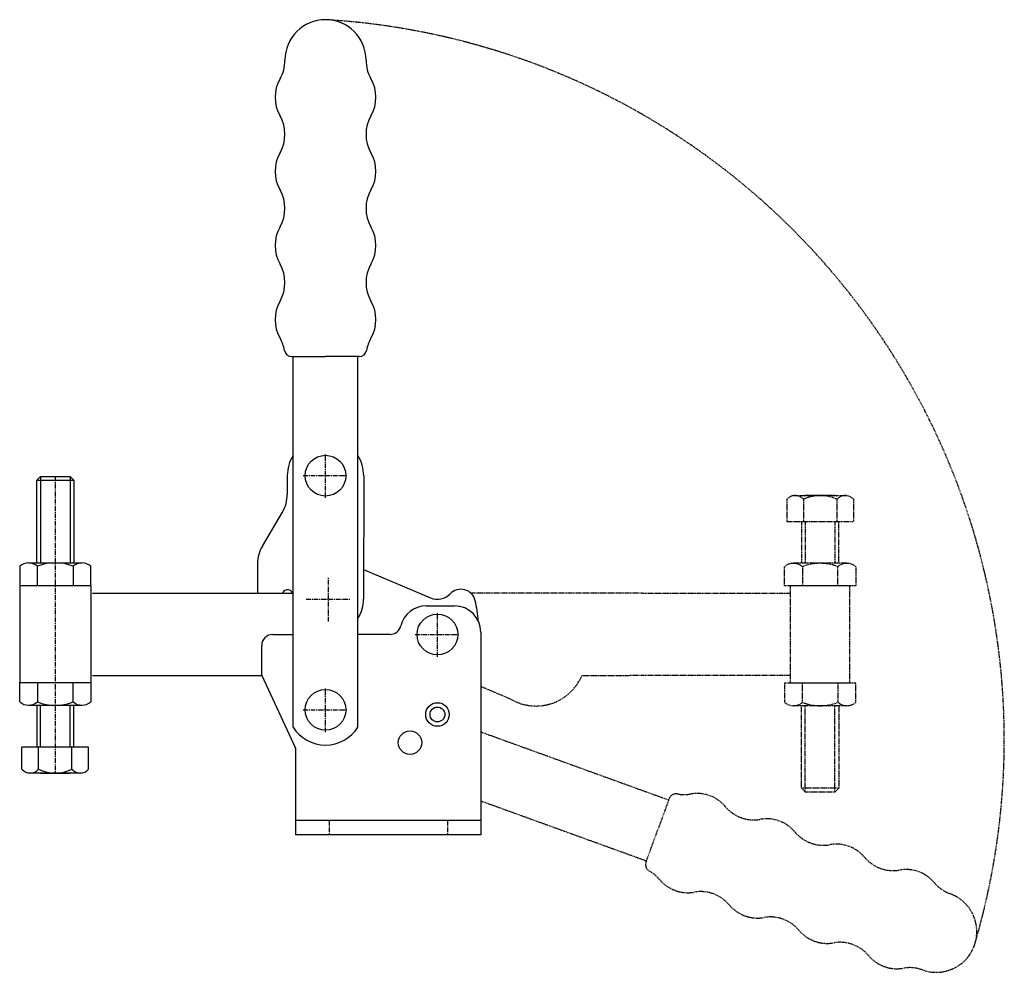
# Model space of a CAD drawing. Extents: x 227 to 492, y 13 to 270.
import ezdxf

# ---------------------------------------------------------------- set-up
doc = ezdxf.new("R2010")
doc.units = 0
doc.linetypes.add('CENTER', pattern=[2, 1.25, -0.25, 0.25, -0.25])
doc.linetypes.add('HIDDEN', pattern=[0.375, 0.25, -0.125])
doc.layers.get('0').update_dxf_attribs({"linetype": 'CONTINUOUS'})
doc.layers.add('BRAUER-1', color=1, linetype='CENTER')
doc.layers.add('BRAUER-5', color=4, linetype='HIDDEN')

# ---------------------------------------------------------------- blocks, each defined once
blk = doc.blocks.new('V3502CS_SP')
for p, q in [((-5, 28.4), (-4, 29.4)), ((-4, 29.4), (4, 29.4)), ((-4, 29.4), (-4, 6.125)), ((4, 29.4), (5, 28.4)), ((4, 29.4), (4, 6.125)), ((-5, 6.125), (-5, 28.4)), ((-5, 28.4), (5, 28.4)), ((5, 28.4), (5, 6.125)), ((-7.2, 6.125), (7.2, 6.125)), ((-9.6, 5.20625), (-9.6, 0)), ((-4.8, 0), (-4.8, 5.20625)), ((4.8, 5.20625), (4.8, 0)), ((9.6, 0), (9.6, 5.20625)), ((-9.6, 0), (9.6, 0)), ((-9.6, 0), (-9.6, -26.2)), ((-8, 0), (8, 0)), ((9.6, 0), (9.6, -26.2)), ((-9.6, -31.40625), (-9.6, -26.2)), ((-9.6, -26.2), (9.6, -26.2)), ((-8, -26.2), (8, -26.2)), ((-4.8, -26.2), (-4.8, -31.40625)), ((4.8, -31.40625), (4.8, -26.2)), ((9.6, -26.2), (9.6, -31.40625)), ((-7.2, -32.325), (7.2, -32.325)), ((-5, -32.325), (-5, -43.6)), ((-4, -43.6), (-4, -32.325)), ((4, -43.6), (4, -32.325)), ((5, -43.6), (5, -32.325)), ((-8.999999, -49.6), (-8.999999, -43.6)), ((9.000001, -43.6), (-8.999999, -43.6)), ((-4.499999, -49.6), (-4.499999, -43.6)), ((4.500001, -49.6), (4.500001, -43.6)), ((9.000001, -49.6), (9.000001, -43.6)), ((7.000001, -50.6), (-7.25, -50.6)), ((-3.999999, -50.6), (4.000001, -50.6))]:
    blk.add_line(p, q)
for centre, radius, start, end in [((-7.2, 2.45), 3.654711, 48.952337, 131.047663), ((0, -6.890625), 13.014391, 68.356986, 111.643014), ((7.2, 2.45), 3.654711, 48.952337, 131.047663), ((-7.2, -28.65), 3.654711, 228.952337, 311.047674), ((0, -19.309375), 13.014391, 248.356986, 291.643025), ((7.2, -28.65), 3.654711, 228.952337, 311.047674), ((-6.749999, -47.56875), 3.03125, 222.075022, 317.924978), ((0.000001, -39.975), 10.625, 244.942385, 295.057615), ((6.750001, -47.56875), 3.03125, 222.075022, 317.924978)]:
    blk.add_arc(centre, radius, start, end)
at = {"layer": 'BRAUER-1'}
blk.add_line((0, 29.4), (0.000001, -50.6), dxfattribs=at)

msp = doc.modelspace()

# ---------------------------------------------------------------- linework, layer by layer
for p, q in [((299.95, 179.068079), (309.049998, 179.068078)), ((300.299999, 79.116079), (300.299998, 179.068078)), ((318.149997, 179.068079), (309.049998, 179.068078)), ((317.799999, 79.116079), (317.799998, 179.068078)), ((298.750006, 146.962372), (298.743971, 141.938588)), ((319.359795, 146.937616), (319.309992, 113.638588)), ((292.028891, 127.967624), (297.425072, 137.109552)), ((290.709992, 123.138588), (290.709992, 115.25)), ((319.321961, 121.641313), (337.409224, 113.975472)), ((246.199999, 115.219538), (284.049999, 115.219539)), ((284.049999, 115.219539), (300.299999, 115.232605)), ((336.249999, 111.8), (343.849999, 111.8)), ((294.849999, 104.1), (300.299999, 104.1)), ((326.439291, 104.1), (317.799999, 104.1)), ((350.949999, 104.7), (350.95, 50)), ((291.849999, 93), (291.849999, 101.1)), ((246.199999, 93.019538), (284.049999, 93.019539)), ((284.05, 93), (291.849999, 93)), ((291.849999, 93), (300.99063, 73.397854)), ((300.999999, 73.355592), (301, 50)), ((301, 54), (350.95, 54)), ((350.95, 50), (301, 50))]:
    msp.add_line(p, q)
for centre, radius in [((309.049999, 146.95), 5.5), ((339.249999, 104.1), 5.5), ((309.049999, 83.75), 5.5), ((339.249999, 82.5), 3.175), ((339.249999, 82.5), 2), ((331.849999, 74.9), 3.175)]:
    msp.add_circle(centre, radius)
for centre, radius, start, end in [((309.05001, 259.068081), 10.93215, 0.000001, 180), ((288.11786, 259.068082), 10, 329.999987, 359.999996), ((329.982155, 259.068079), 10, 179.99999, 210), ((305.438366, 249.068078), 10, 149.999987, 209.999976), ((312.661647, 249.068079), 10, 330.00001, 30), ((288.117855, 239.068082), 10, 329.999987, 29.999996), ((329.982156, 239.068079), 10, 149.999991, 210), ((305.438361, 229.068078), 10, 149.999987, 209.999976), ((312.661648, 229.068079), 10, 330.00001, 30), ((288.11785, 219.068082), 10, 329.999987, 29.999996), ((329.982156, 219.068079), 10, 149.999991, 210), ((305.438356, 209.068078), 10, 149.999987, 209.999976), ((312.661648, 209.068079), 10, 330.00001, 30), ((288.117845, 199.068082), 10, 329.999987, 29.999996), ((329.982156, 199.068079), 10, 149.999991, 210), ((305.438351, 189.068078), 10, 149.999987, 209.999976), ((312.661648, 189.068079), 10, 330.00001, 30), ((288.11784, 179.068082), 10, 9.594053, 29.999996), ((329.982156, 179.068079), 10, 149.999991, 170.40593), ((299.95, 181.068079), 2, 189.594047, 270), ((318.149997, 181.068079), 2, 270, 350.405933), ((309.049999, 146.95), 10.3, 148.067866, 179.931178), ((309.049999, 146.95), 10.3, 359.931176, 31.86967), ((289.243971, 141.938588), 9.5, 329.448036, 0), ((300.209992, 123.138588), 9.5, 149.448036, 180), ((298.809999, 114.65), 1.489801, 0.000001, 156.979392), ((339.249999, 118.3), 4.7, 246.942515, 316.397181), ((345.549999, 112.3), 4, 13.236025, 136.397181), ((309.849999, 113.6), 9.460072, 327.880544, 0.233712), ((336.25, 104.7), 7.1, 90.000008, 166.253666), ((343.849999, 104.7), 7.1, 0.000001, 90), ((312.362273, 104.912521), 38, 4.302324, 12.549255), ((326.439291, 107.1), 3, 270, 346.253665), ((294.849999, 101.1), 3, 90.000001, 180), ((309.049999, 84.55), 10.3, 211.841081, 328.15891), ((300.899999, 73.355592), 0.1, 0.000001, 24.999985)]:
    msp.add_arc(centre, radius, start, end)
at = {"layer": 'BRAUER-1'}
for p, q in [((309.049999, 140.95), (309.049998, 152.95)), ((303.049999, 146.95), (315.049999, 146.95)), ((309.849999, 107.6), (309.849999, 119.6)), ((303.849999, 113.6), (315.849999, 113.6)), ((339.249999, 98.1), (339.249999, 110.1)), ((333.249999, 104.1), (345.249999, 104.1)), ((309.049999, 77.75), (309.049999, 89.75)), ((303.049999, 83.75), (315.049999, 83.75)), ((310, 54), (310, 50)), ((342, 54), (342, 50.000001))]:
    msp.add_line(p, q, dxfattribs=at)
at = {"layer": 'BRAUER-5'}
for p, q in [((435.499998, 141.580463), (449.749999, 141.580463)), ((446.499998, 141.580463), (438.499998, 141.580463)), ((433.499998, 140.580463), (433.499998, 134.580463)), ((437.999998, 140.580463), (437.999998, 134.580463)), ((446.999998, 140.580463), (446.999998, 134.580463)), ((451.499998, 140.580463), (451.499998, 134.580463)), ((433.499998, 134.580463), (451.499998, 134.580463)), ((437.499998, 134.580463), (437.499999, 123.305463)), ((438.499998, 134.580463), (438.499999, 123.305463)), ((446.499998, 134.580463), (446.499999, 123.305463)), ((447.499999, 123.305463), (447.499998, 134.580463)), ((432.899999, 117.180463), (432.899999, 122.386713)), ((449.699999, 123.305463), (435.299999, 123.305463)), ((437.699999, 122.386713), (437.699999, 117.180463)), ((447.299999, 117.180463), (447.299999, 122.386713)), ((452.099999, 122.386713), (452.099999, 117.180463)), ((452.099999, 117.180463), (432.899999, 117.180463)), ((450.499999, 117.180463), (434.499999, 117.180463)), ((434.499999, 90.980463), (434.499999, 117.180463)), ((450.499999, 90.980463), (450.499999, 117.180463)), ((394.449999, 115.2), (348.304995, 115.2)), ((434.499999, 115.180463), (394.449999, 115.180462)), ((394.449999, 92.980462), (378.199999, 92.967395)), ((434.499999, 92.980463), (394.449999, 92.980462)), ((452.099999, 90.980463), (432.899999, 90.980463)), ((432.899999, 90.980463), (432.899999, 85.774213)), ((450.499999, 90.980463), (434.499999, 90.980463)), ((437.699999, 85.774213), (437.699999, 90.980463)), ((447.299999, 90.980463), (447.299999, 85.774213)), ((452.099999, 85.774213), (452.099999, 90.980463)), ((359.178037, 86.558687), (350.95, 90.045938)), ((449.699999, 84.855463), (435.299999, 84.855463)), ((437.499999, 62.580463), (437.499999, 84.855463)), ((438.499999, 61.580463), (438.499999, 84.855463)), ((446.499999, 61.580463), (446.499999, 84.855463)), ((447.499999, 84.855463), (447.499999, 62.580463)), ((350.95, 77.811203), (401.637524, 59.440672)), ((447.499999, 62.580463), (437.499999, 62.580463)), ((438.499999, 61.580463), (437.499999, 62.580463)), ((446.499999, 61.580463), (438.499999, 61.580463)), ((447.499999, 62.580463), (446.499999, 61.580463)), ((350.95, 59.188092), (395.652171, 42.996051)), ((401.757231, 59.769562), (398.644848, 51.218361)), ((395.532466, 42.667159), (398.644848, 51.218361))]:
    msp.add_line(p, q, dxfattribs=at)
for centre, radius, start, end in [((297.497437, 75.660809), 194.682261, 343.40196, 86.598035), ((435.749998, 138.549213), 3.03125, 42.075022, 137.924978), ((442.499998, 130.955463), 10.625, 64.942385, 115.057615), ((449.249998, 138.549213), 3.03125, 42.075022, 137.924978), ((435.299999, 119.630463), 3.654711, 48.952337, 131.047674), ((442.499999, 110.289838), 13.014391, 68.356986, 111.643025), ((449.699999, 119.630463), 3.654711, 48.952337, 131.047674), ((365.840189, 98.218773), 13.429143, 240.257914, 336.980559), ((435.299999, 88.530463), 3.654711, 228.952337, 311.047663), ((442.499999, 97.871088), 13.014391, 248.356986, 291.643014), ((449.699999, 88.530463), 3.654711, 228.952337, 311.047663), ((409.27703, 51.191998), 10, 39.999987, 99.999976), ((403.636616, 59.085522), 2, 79.594047, 160), ((405.804071, 70.888154), 10, 259.594053, 279.999996), ((424.597922, 64.047747), 10, 219.999987, 279.999996), ((428.070881, 44.35159), 10, 39.999987, 99.999976), ((443.391772, 57.207339), 10, 219.999987, 279.999996), ((446.864731, 37.511183), 10, 39.999987, 99.999976), ((397.411851, 41.983119), 2, 160, 240.405933), ((462.185623, 50.366932), 10, 219.999987, 279.999996), ((391.485629, 31.548567), 10, 39.999991, 60.40593), ((465.658582, 30.670775), 10, 39.999987, 99.999976), ((406.806518, 44.404319), 10, 220.00001, 280), ((410.279481, 24.708164), 10, 39.999991, 100), ((480.979474, 43.526524), 10, 219.999987, 249.999996), ((473.820256, 23.856738), 10.93215, 250.000001, 70), ((425.60037, 37.563916), 10, 220.00001, 280), ((429.073334, 17.867761), 10, 39.999991, 100), ((444.394223, 30.723513), 10, 220.00001, 280), ((447.867186, 11.027358), 10, 39.999991, 100), ((463.188075, 23.883111), 10, 220.00001, 280), ((466.661039, 4.186956), 10, 69.99999, 100)]:
    msp.add_arc(centre, radius, start, end, dxfattribs=at)

# ---------------------------------------------------------------- block references
msp.add_blockref('V3502CS_SP', (236.150694, 117.310841))

doc.saveas('drawing.dxf')
